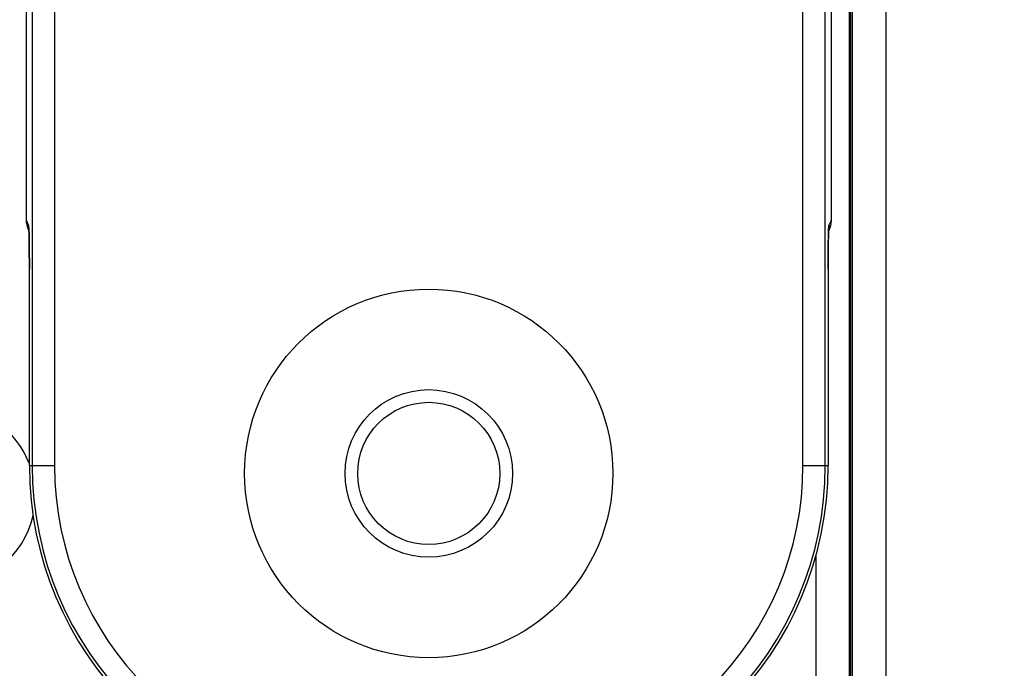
# Model space of a CAD drawing. Header units: inches. Extents: x 0 to 22, y 0 to 17.
# Tile 35 of 57: x 9.1 to 10, y 8.5 to 9.1. Entities that reach past the tile are written whole.
import ezdxf

# ---------------------------------------------------------------- set-up
doc = ezdxf.new("R2010")
doc.units = ezdxf.units.IN
doc.header["$LTSCALE"] = 1.21
doc.header["$MEASUREMENT"] = 0
doc.layers.get('0').update_dxf_attribs({"linetype": 'CONTINUOUS'})
doc.layers.add('DIMENSIONS', color=7, linetype='CONTINUOUS')
doc.styles.get("Standard").update_dxf_attribs({"font": 'txt', "width": 0.8})
doc.dimstyles.new('DIMSTYLE_1', dxfattribs={"dimtxt": 0.125, "dimasz": 0.18, "dimexe": 0.18, "dimexo": 0.0625, "dimgap": 0.09, "dimtad": 0, "dimtih": 1, "dimtoh": 1, "dimdec": 3, "dimzin": 4, "dimdsep": 46, "dimtxsty": 'STANDARD', "dimblk": '_FILLED', "dimblk1": '_FILLED', "dimblk2": '_FILLED', "dimcen": 0.09, "dimadec": 0, "dimazin": 0, "dimtp": 0.01, "dimtm": 0.01, "dimtfac": 1, "dimtdec": 3, "dimtofl": 0, "dimtmove": 0, "dimatfit": 3, "dimldrblk": '_FILLED', "dimfxl": 1, "dimtolj": 1, "dimtzin": 4, "dimarcsym": 0})

# ---------------------------------------------------------------- blocks, each defined once
blk = doc.blocks.new('_FILLED')
at = {"color": 0, "linetype": 'BYBLOCK'}
blk.add_solid([(0, 0), (-1, 0.1736), (-1, -0.1736)], dxfattribs=at)
blk = doc.blocks.new('*D1')
at = {"layer": 'DIMENSIONS', "color": 2, "linetype": 'CONTINUOUS'}
for p, q in [((9.56573, 12.27305), (6.88454, 12.27305)), ((7.00954, 12.27305), (7.00954, 10.46923)), ((7.00954, 8.22445), (7.00954, 10.21923)), ((9.56573, 8.22445), (6.88454, 8.22445))]:
    blk.add_line(p, q, dxfattribs=at)
at = {"layer": 'DIMENSIONS', "color": 2, "linetype": 'CONTINUOUS', "xscale": 0.18, "yscale": 0.18, "zscale": 0.18}
for p, rotation in [((7.00954, 12.27305), 90), ((7.00954, 8.22445), 270)]:
    blk.add_blockref('_FILLED', p, dxfattribs=dict(at, rotation=rotation))
at = {"layer": 'DIMENSIONS', "color": 2, "linetype": 'CONTINUOUS', "width": 0.8}
for s, p in [('[', (6.92204, 10.28173)), (']', (7.62204, 10.28173)), ('4.049', (6.29704, 10.28173)), ('102.83', (7.02204, 10.28173))]:
    blk.add_text(s, height=0.125, dxfattribs=at).set_placement(p)
blk = doc.blocks.new('*D4')
at = {"layer": 'DIMENSIONS', "color": 2, "linetype": 'CONTINUOUS'}
for p, q in [((8.50954, 10.18625), (8.50954, 6.47275)), ((9.60597, 8.16177), (9.60597, 6.47275)), ((8.50954, 6.59775), (8.05832, 6.59775)), ((9.60597, 6.59775), (9.96597, 6.59775))]:
    blk.add_line(p, q, dxfattribs=at)
at = {"layer": 'DIMENSIONS', "color": 2, "linetype": 'CONTINUOUS', "xscale": 0.18, "yscale": 0.18, "zscale": 0.18}
blk.add_blockref('_FILLED', (8.50954, 6.59775), dxfattribs=at)
at = {"layer": 'DIMENSIONS', "color": 2, "linetype": 'CONTINUOUS', "xscale": 0.18, "yscale": 0.18, "zscale": 0.18, "rotation": 180}
blk.add_blockref('_FILLED', (9.60597, 6.59775), dxfattribs=at)
at = {"layer": 'DIMENSIONS', "color": 2, "linetype": 'CONTINUOUS', "width": 0.8}
for s, p in [('[', (7.29582, 6.53525)), (']', (7.89582, 6.53525)), ('1.096', (6.67082, 6.53525)), ('27.85', (7.39582, 6.53525))]:
    blk.add_text(s, height=0.125, dxfattribs=at).set_placement(p)

msp = doc.modelspace()

# ---------------------------------------------------------------- linework, layer by layer
at = {"color": 7, "linetype": 'CONTINUOUS'}
for p, q in [((9.85971, 12.30323), (9.85971, 8.19427)), ((9.82814, 12.25923), (9.82814, 8.23827)), ((9.82814, 12.25863), (9.82814, 8.23887)), ((9.82726, 8.31321), (9.82726, 12.18429)), ((9.82788, 8.31343), (9.82788, 12.18407)), ((9.09488, 11.79175), (9.09488, 8.70575)), ((9.11488, 11.79175), (9.11488, 8.70575)), ((9.78557, 8.70575), (9.78557, 11.79175)), ((9.80557, 8.70575), (9.80557, 11.79175)), ((9.08973, 8.92506), (9.08973, 11.57244)), ((9.81072, 11.57244), (9.81072, 8.92506)), ((9.09168, 8.92117), (9.08973, 8.92506)), ((9.08973, 8.92506), (9.08973, 8.92506)), ((9.81072, 8.92506), (9.80877, 8.92117)), ((9.81072, 8.92506), (9.81072, 8.92506)), ((9.09199, 8.91582), (9.09184, 8.91612)), ((9.09186, 8.91868), (9.09186, 8.91866)), ((9.09186, 8.91866), (9.09187, 8.91856)), ((9.09187, 8.91856), (9.09188, 8.91839)), ((9.09188, 8.91839), (9.0919, 8.91813)), ((9.0919, 8.91813), (9.09191, 8.9178)), ((9.09191, 8.9178), (9.09194, 8.91717)), ((9.09194, 8.91717), (9.09197, 8.91638)), ((9.09197, 8.91638), (9.092, 8.91541)), ((9.092, 8.91541), (9.09205, 8.91382)), ((9.09205, 8.91382), (9.0921, 8.91181)), ((9.0921, 8.91181), (9.09213, 8.90995)), ((9.8083, 8.90907), (9.80834, 8.91124)), ((9.80834, 8.91124), (9.8084, 8.91358)), ((9.8084, 8.91358), (9.80843, 8.91498)), ((9.80843, 8.91498), (9.80847, 8.91611)), ((9.80861, 8.91612), (9.80846, 8.91582)), ((9.80847, 8.91611), (9.8085, 8.91702)), ((9.8085, 8.91702), (9.80853, 8.91772)), ((9.80853, 8.91772), (9.80855, 8.91809)), ((9.80855, 8.91809), (9.80857, 8.91837)), ((9.80858, 8.91862), (9.80859, 8.91867)), ((9.09213, 8.90995), (9.09217, 8.90773)), ((9.09217, 8.90773), (9.09221, 8.90507)), ((9.09221, 8.90507), (9.09225, 8.90197)), ((9.80819, 8.90021), (9.80822, 8.90299)), ((9.80822, 8.90299), (9.80826, 8.90641)), ((9.80826, 8.90641), (9.8083, 8.90907)), ((9.09225, 8.90197), (9.09227, 8.89963)), ((9.09227, 8.89963), (9.09229, 8.89703)), ((9.09229, 8.89703), (9.09231, 8.89414)), ((9.09231, 8.89414), (9.09233, 8.88934)), ((9.80812, 8.88932), (9.80814, 8.89417)), ((9.80814, 8.89417), (9.80816, 8.89723)), ((9.80816, 8.89723), (9.80819, 8.90021)), ((9.09233, 8.88934), (9.09234, 8.88596)), ((9.09234, 8.88596), (9.09235, 8.8812)), ((9.8081, 8.8812), (9.80811, 8.886)), ((9.80811, 8.886), (9.80812, 8.88932)), ((9.09235, 8.70575), (9.09235, 8.8812)), ((9.09235, 8.8812), (9.09235, 8.8812)), ((9.8081, 8.8812), (9.8081, 8.70575)), ((9.8081, 8.8812), (9.8081, 8.8812)), ((9.09235, 8.70575), (9.11488, 8.70575)), ((9.78557, 8.70575), (9.8081, 8.70575)), ((9.79726, 8.29423), (9.79726, 8.62552))]:
    msp.add_line(p, q, dxfattribs=at)
msp.add_lwpolyline([(9.80857, 8.91837), (9.80858, 8.91856), (9.80858, 8.91862)], dxfattribs=at)
for radius in [0.165, 0.075, 0.06367]:
    msp.add_circle((9.45023, 8.69875), radius, dxfattribs=at)
for centre, radius, start, end in [((9.01729, 8.67875), 0.08035, 20.89311, 90), ((9.39523, 8.70575), 0.30287, 180, 270), ((9.39523, 8.70575), 0.30034, 180, 270), ((9.39523, 8.70575), 0.28035, 180, 270), ((9.50523, 8.70575), 0.30034, 270, 360), ((9.50523, 8.70575), 0.30287, 270, 360), ((9.50523, 8.70575), 0.28035, 270, 360), ((9.01729, 8.67875), 0.08035, 270, 347.32639)]:
    msp.add_arc(centre, radius, start, end, dxfattribs=at)
for points, knots in [([(9.82971, 12.26824), (9.82971, 11.81946), (9.82971, 10.92191), (9.82971, 9.57559), (9.82971, 8.67804), (9.82971, 8.22926)], [0, 0, 0, 0, 0.333333, 0.666666, 1, 1, 1, 1]), ([(9.08973, 8.92506), (9.08973, 8.92486), (9.08974, 8.92432), (9.08979, 8.92345), (9.08989, 8.92247), (9.09004, 8.92149), (9.09025, 8.9205), (9.0905, 8.91952), (9.09081, 8.91856), (9.09116, 8.91762), (9.09151, 8.91681), (9.09175, 8.91631), (9.09184, 8.91612)], [0, 0, 0, 0, 0.067287, 0.173471, 0.280283, 0.386976, 0.495709, 0.605393, 0.714072, 0.821515, 0.931594, 1, 1, 1, 1]), ([(9.08985, 8.92285), (9.08985, 8.92291), (9.08981, 8.92331), (9.08975, 8.92405), (9.08973, 8.92473), (9.08973, 8.92506)], [0, 0, 0, 0, 0.087171, 0.543579, 1, 1, 1, 1]), ([(9.0919, 8.91869), (9.09189, 8.91879), (9.09188, 8.91907), (9.09186, 8.9195), (9.09183, 8.91995), (9.0918, 8.92033), (9.09177, 8.92065), (9.09174, 8.92089), (9.09171, 8.92106), (9.09169, 8.92114), (9.09168, 8.92117)], [0, 0, 0, 0, 0.123745, 0.333393, 0.515421, 0.669415, 0.795001, 0.891926, 0.96011, 1, 1, 1, 1]), ([(9.09183, 8.91868), (9.09181, 8.91884), (9.09176, 8.91933), (9.09169, 8.92016), (9.09168, 8.92084), (9.09168, 8.92117)], [0, 0, 0, 0, 0.189252, 0.59462, 1, 1, 1, 1]), ([(9.80877, 8.92117), (9.80876, 8.92114), (9.80874, 8.92106), (9.80871, 8.92089), (9.80868, 8.92065), (9.80865, 8.92033), (9.80862, 8.91995), (9.8086, 8.9195), (9.80857, 8.91906), (9.80856, 8.91878), (9.80855, 8.91867)], [0, 0, 0, 0, 0.039693, 0.10753, 0.203985, 0.328981, 0.482264, 0.663456, 0.872141, 1, 1, 1, 1]), ([(9.81072, 8.92506), (9.81072, 8.92486), (9.81071, 8.92432), (9.81066, 8.92345), (9.81056, 8.92247), (9.81041, 8.92149), (9.8102, 8.9205), (9.80995, 8.91952), (9.80964, 8.91856), (9.80929, 8.91762), (9.80894, 8.91681), (9.8087, 8.91631), (9.80861, 8.91612)], [0, 0, 0, 0, 0.067287, 0.173471, 0.280283, 0.386976, 0.495709, 0.605393, 0.714072, 0.821515, 0.931594, 1, 1, 1, 1]), ([(9.80862, 8.91867), (9.80864, 8.91883), (9.80869, 8.91933), (9.80876, 8.92016), (9.80877, 8.92084), (9.80877, 8.92117)], [0, 0, 0, 0, 0.192928, 0.596458, 1, 1, 1, 1]), ([(9.8106, 8.92285), (9.8106, 8.92291), (9.81065, 8.92331), (9.8107, 8.92405), (9.81072, 8.92473), (9.81072, 8.92506)], [0, 0, 0, 0, 0.087171, 0.543579, 1, 1, 1, 1]), ([(9.09184, 8.91612), (9.09182, 8.91617), (9.09178, 8.91624), (9.09174, 8.91632), (9.09173, 8.91635)], [0, 0, 0, 0, 0.584781, 1, 1, 1, 1]), ([(9.09235, 8.8812), (9.09235, 8.88177), (9.09235, 8.8829), (9.09235, 8.8846), (9.09235, 8.88629), (9.09234, 8.88798), (9.09234, 8.88965), (9.09233, 8.89131), (9.09232, 8.89295), (9.09231, 8.89457), (9.0923, 8.89617), (9.09229, 8.89774), (9.09228, 8.89928), (9.09226, 8.90078), (9.09225, 8.90225), (9.09223, 8.90368), (9.09221, 8.90507), (9.0922, 8.90641), (9.09218, 8.90771), (9.09216, 8.90897), (9.09213, 8.91017), (9.09211, 8.91132), (9.09209, 8.91241), (9.09207, 8.91345), (9.09204, 8.91442), (9.09202, 8.91534), (9.09199, 8.9162), (9.09197, 8.91699), (9.09194, 8.91772), (9.09192, 8.91828), (9.0919, 8.91859), (9.0919, 8.91869)], [0, 0, 0, 0, 0.045374, 0.090731, 0.135967, 0.180981, 0.22567, 0.269934, 0.313682, 0.356862, 0.399435, 0.441346, 0.482477, 0.5227, 0.561903, 0.600041, 0.637083, 0.672992, 0.707697, 0.741118, 0.773184, 0.803834, 0.833012, 0.860664, 0.88676, 0.91127, 0.934158, 0.955356, 0.974799, 0.992438, 1, 1, 1, 1]), ([(9.80855, 8.91867), (9.80855, 8.91858), (9.80854, 8.91827), (9.80851, 8.91772), (9.80849, 8.91699), (9.80846, 8.9162), (9.80843, 8.91534), (9.80841, 8.91442), (9.80838, 8.91345), (9.80836, 8.91241), (9.80834, 8.91132), (9.80832, 8.91017), (9.80829, 8.90897), (9.80827, 8.90772), (9.80826, 8.90642), (9.80824, 8.90507), (9.80822, 8.90368), (9.8082, 8.90225), (9.80819, 8.90078), (9.80817, 8.89928), (9.80816, 8.89774), (9.80815, 8.89617), (9.80814, 8.89457), (9.80813, 8.89295), (9.80812, 8.89131), (9.80811, 8.88965), (9.80811, 8.88798), (9.8081, 8.88629), (9.8081, 8.8846), (9.8081, 8.8829), (9.8081, 8.88177), (9.8081, 8.8812)], [0, 0, 0, 0, 0.007249, 0.024893, 0.044342, 0.065546, 0.088439, 0.112957, 0.139059, 0.166718, 0.195902, 0.226558, 0.258632, 0.292066, 0.326785, 0.362707, 0.39976, 0.437909, 0.477123, 0.517355, 0.558496, 0.600418, 0.643003, 0.686197, 0.729959, 0.774237, 0.81894, 0.863969, 0.909223, 0.9546, 1, 1, 1, 1]), ([(9.80861, 8.91612), (9.80863, 8.91617), (9.80867, 8.91624), (9.80871, 8.91632), (9.80872, 8.91635)], [0, 0, 0, 0, 0.584781, 1, 1, 1, 1])]:
    msp.add_open_spline(points, degree=3, knots=knots, dxfattribs=at)
for points in [[(9.09188, 8.91829), (9.09187, 8.91842), (9.09185, 8.91855), (9.09183, 8.91868)], [(9.80857, 8.91829), (9.80858, 8.91842), (9.8086, 8.91854), (9.80862, 8.91867)]]:
    msp.add_open_spline(points, degree=3, dxfattribs=at)

# ---------------------------------------------------------------- dimensions: what is measured, and where the dimension line sits
at = {"layer": 'DIMENSIONS', "color": 2, "linetype": 'CONTINUOUS'}
dim = msp.add_linear_dim(base=(7.00954, 8.22445), p1=(9.56573, 12.27305), p2=(9.56573, 8.22445), angle=270, dimstyle='DIMSTYLE_1', dxfattribs=at)
dim.commit()
dim.dimension.update_dxf_attribs({"geometry": '*D1', "text_midpoint": (7.00954, 10.34423), "dimtype": 160})
dim = msp.add_linear_dim(base=(9.60597, 6.59775), p1=(8.50954, 10.18625), p2=(9.60597, 8.16177), dimstyle='DIMSTYLE_1', dxfattribs=at)
dim.commit()
dim.dimension.update_dxf_attribs({"geometry": '*D4', "text_midpoint": (7.33332, 6.59775), "dimtype": 160})

doc.saveas('drawing.dxf')
